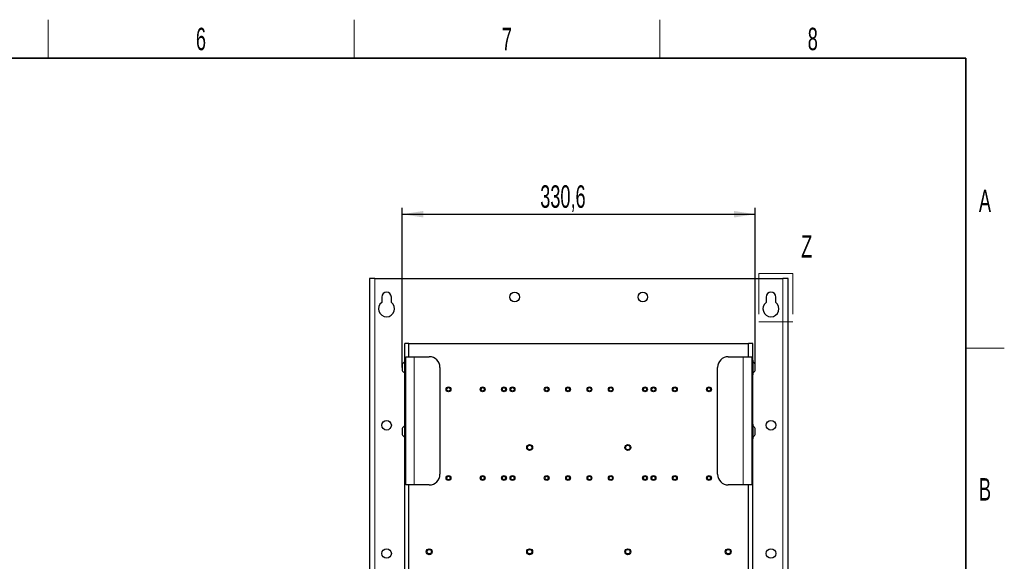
# Model space of a CAD drawing. Header units: millimetres. Extents: x 5 to 418, y 2 to 292.
# Tile 74 of 74: x 260 to 414, y 204 to 288. Entities that reach past the tile are written whole.
import ezdxf

# ---------------------------------------------------------------- set-up
doc = ezdxf.new("R2010")
doc.units = ezdxf.units.MM
doc.linetypes.add('PHANTOM', pattern=[12.7, 6.35, -1.27, 1.27, -1.27, 1.27, -1.27])
doc.layers.add('SLD-0', color=7, linetype='Continuous')
doc.styles.add('SLDTEXTSTYLE0', font='TXT', dxfattribs={"width": 0.605})
doc.dimstyles.new('SLDDIMSTYLE1', dxfattribs={"dimtxt": 3.5, "dimasz": 3.302, "dimexe": 0, "dimexo": 0.0625, "dimgap": 0.875, "dimtad": 1, "dimlfac": 6, "dimrnd": 1e-09, "dimzin": 12, "dimdsep": 46, "dimtxsty": 'SLDTEXTSTYLE0', "dimsah": 1, "dimcen": 0.09, "dimadec": 0, "dimazin": 3, "dimtfac": 1, "dimtofl": 0, "dimtmove": 0, "dimatfit": 3, "dimfxl": 1, "dimfrac": 2, "dimtolj": 1, "dimtzin": 12, "dimarcsym": 0})

# ---------------------------------------------------------------- blocks, each defined once
blk = doc.blocks.new('_D_9')
at = {"layer": 'SLD-0', "color": 7}
for p, q in [((320.02, 234.25), (320.02, 259.16)), ((375.12, 234.36), (375.12, 259.16)), ((320.02, 258.16), (375.12, 258.16))]:
    blk.add_line(p, q, dxfattribs=at)
for points in [[(320.02, 258.16), (323.33, 257.65), (323.33, 258.67)], [(375.12, 258.16), (371.82, 258.67), (371.82, 257.65)]]:
    blk.add_solid(points, dxfattribs=at)
at = {"layer": 'SLD-0', "color": 7, "insert": (341.56, 262.67), "char_height": 3.5, "attachment_point": 1, "style": 'SLDTEXTSTYLE0'}
blk.add_mtext('330,6', dxfattribs=at)

msp = doc.modelspace()

# ---------------------------------------------------------------- linework, layer by layer
at = {"color": 7, "linetype": 'Continuous', "lineweight": 25}
for p, q in [((314.911, 248.1598), (314.9068, 248.1556)), ((314.9068, 248.1556), (314.9068, 102.3306)), ((315.7401, 248.1598), (314.911, 248.1598)), ((315.7401, 248.1598), (379.4068, 248.1598)), ((380.2359, 248.1598), (379.4068, 248.1598)), ((380.2401, 248.1556), (380.2359, 248.1598)), ((380.2401, 102.3306), (380.2401, 248.1556)), ((316.8235, 245.2431), (316.8235, 244.4098)), ((318.3235, 244.4098), (318.3235, 245.2431)), ((376.8235, 245.2431), (376.8235, 244.4098)), ((378.3235, 244.4098), (378.3235, 245.2431)), ((320.4068, 235.4014), (320.4068, 238.0181)), ((321.0735, 238.0181), (320.4068, 238.0181)), ((321.0735, 238.0181), (374.0735, 238.0181)), ((321.0735, 235.9348), (321.0735, 238.0181)), ((374.0735, 235.9348), (374.0735, 238.0181)), ((374.7401, 238.0181), (374.0735, 238.0181)), ((374.7401, 235.4014), (374.7401, 238.0181)), ((320.5735, 235.4014), (320.3735, 235.4014)), ((320.3735, 235.4014), (320.3735, 234.2264)), ((320.5735, 235.9348), (321.9068, 235.9348)), ((320.5735, 215.9348), (320.5735, 235.9348)), ((321.9068, 235.9348), (324.2401, 235.9348)), ((370.9068, 235.9348), (373.2401, 235.9348)), ((373.2401, 235.9348), (374.5735, 235.9348)), ((374.5735, 235.9348), (374.5735, 215.9348)), ((374.7735, 235.4014), (374.5735, 235.4014)), ((374.7735, 235.3569), (374.7735, 235.4014)), ((374.7735, 233.1348), (374.7735, 235.3569)), ((320.0235, 234.7264), (320.0235, 234.2512)), ((320.0235, 234.2512), (320.0235, 233.8098)), ((320.3735, 234.2264), (320.3735, 233.1348)), ((325.9068, 234.2681), (325.9068, 217.6014)), ((369.2401, 217.6014), (369.2401, 234.2681)), ((375.1235, 234.7084), (375.1235, 234.7264)), ((375.1235, 233.8098), (375.1235, 234.7084)), ((320.3735, 233.1348), (320.5735, 233.1348)), ((320.4068, 225.4014), (320.4068, 233.1348)), ((374.5735, 233.1348), (374.7735, 233.1348)), ((374.7401, 225.4014), (374.7401, 233.1348)), ((320.0235, 224.7264), (320.0235, 224.172)), ((320.5735, 225.4014), (320.3735, 225.4014)), ((320.3735, 225.4014), (320.3735, 224.0304)), ((374.7735, 225.4014), (374.5735, 225.4014)), ((374.7735, 225.3229), (374.7735, 225.4014)), ((374.7735, 223.1348), (374.7735, 225.3229)), ((375.1235, 224.6947), (375.1235, 224.7264)), ((375.1235, 223.8098), (375.1235, 224.6947)), ((320.0235, 224.172), (320.0235, 223.8098)), ((320.3735, 224.0304), (320.3735, 223.1348)), ((320.3735, 223.1348), (320.5735, 223.1348)), ((320.4068, 155.4014), (320.4068, 223.1348)), ((374.5735, 223.1348), (374.7735, 223.1348)), ((374.7401, 155.4014), (374.7401, 223.1348)), ((321.9068, 215.9348), (320.5735, 215.9348)), ((321.0735, 162.6014), (321.0735, 215.9348)), ((324.2401, 215.9348), (321.9068, 215.9348)), ((373.2401, 215.9348), (370.9068, 215.9348)), ((374.5735, 215.9348), (373.2401, 215.9348)), ((374.0735, 162.6014), (374.0735, 215.9348))]:
    msp.add_line(p, q, dxfattribs=at)
at = {"color": 7, "linetype": 'Continuous', "lineweight": 18}
for p, q in [((315.7401, 102.3264), (315.7401, 248.1598)), ((379.4068, 248.1598), (379.4068, 102.3264)), ((321.9068, 215.9348), (321.9068, 235.9348)), ((373.2401, 235.9348), (373.2401, 215.9348))]:
    msp.add_line(p, q, dxfattribs=at)
at = {"color": 7, "linetype": 'PHANTOM', "lineweight": 18}
for p, q in [((375.6667, 248.9327), (380.9947, 248.9327)), ((375.6667, 248.9327), (375.6667, 241.3955)), ((380.9947, 248.9327), (380.9947, 241.3955)), ((375.6667, 241.3955), (380.9947, 241.3955))]:
    msp.add_line(p, q, dxfattribs=at)
at = {"color": 7, "linetype": 'Continuous', "lineweight": 25}
for centre, radius in [((337.5735, 245.2431), 0.75), ((357.5735, 245.2431), 0.75), ((327.2401, 230.8514), 0.375), ((327.2401, 230.8514), 0.275), ((332.5735, 230.8514), 0.375), ((332.5735, 230.8514), 0.275), ((335.9068, 230.8514), 0.375), ((335.9068, 230.8514), 0.275), ((337.2401, 230.8514), 0.375), ((337.2401, 230.8514), 0.275), ((342.5735, 230.8514), 0.375), ((342.5735, 230.8514), 0.275), ((345.9068, 230.8514), 0.375), ((345.9068, 230.8514), 0.275), ((349.2401, 230.8514), 0.375), ((349.2401, 230.8514), 0.275), ((352.5735, 230.8514), 0.375), ((352.5735, 230.8514), 0.275), ((357.9068, 230.8514), 0.375), ((357.9068, 230.8514), 0.275), ((359.2401, 230.8514), 0.375), ((359.2401, 230.8514), 0.275), ((362.5735, 230.8514), 0.375), ((362.5735, 230.8514), 0.275), ((367.9068, 230.8514), 0.375), ((367.9068, 230.8514), 0.275), ((317.5735, 225.2431), 0.75), ((377.5735, 225.2431), 0.75), ((339.9068, 221.7681), 0.4583), ((339.9068, 221.7681), 0.35), ((355.2401, 221.7681), 0.4583), ((355.2401, 221.7681), 0.35), ((327.2401, 217.0181), 0.375), ((327.2401, 217.0181), 0.275), ((332.5735, 217.0181), 0.375), ((332.5735, 217.0181), 0.275), ((335.9068, 217.0181), 0.375), ((335.9068, 217.0181), 0.275), ((337.2401, 217.0181), 0.375), ((337.2401, 217.0181), 0.275), ((342.5735, 217.0181), 0.375), ((342.5735, 217.0181), 0.275), ((345.9068, 217.0181), 0.375), ((345.9068, 217.0181), 0.275), ((349.2401, 217.0181), 0.375), ((349.2401, 217.0181), 0.275), ((352.5735, 217.0181), 0.375), ((352.5735, 217.0181), 0.275), ((357.9068, 217.0181), 0.375), ((357.9068, 217.0181), 0.275), ((359.2401, 217.0181), 0.375), ((359.2401, 217.0181), 0.275), ((362.5735, 217.0181), 0.375), ((362.5735, 217.0181), 0.275), ((367.9068, 217.0181), 0.375), ((367.9068, 217.0181), 0.275), ((317.5735, 205.2431), 0.75), ((324.2401, 205.5181), 0.4583), ((339.9068, 205.5181), 0.4583), ((355.2401, 205.5181), 0.4583), ((370.9068, 205.5181), 0.4583), ((377.5735, 205.2431), 0.75), ((324.2401, 205.5181), 0.35), ((339.9068, 205.5181), 0.35), ((355.2401, 205.5181), 0.35), ((370.9068, 205.5181), 0.35)]:
    msp.add_circle(centre, radius, dxfattribs=at)
for centre, radius, start, end in [((317.5735, 245.2431), 0.75, 0, 180), ((377.5735, 245.2431), 0.75, 0, 180), ((317.5735, 243.4098), 1.25, 126.869898, 53.130102), ((377.5735, 243.4098), 1.25, 126.869898, 53.130102), ((324.2401, 234.2681), 1.6667, 0, 90), ((370.9068, 234.2681), 1.6667, 90, 180), ((320.7781, 234.3729), 0.8333, 119.049785, 154.900083), ((320.7781, 234.1632), 0.8333, 205.099917, 240.950215), ((374.3688, 234.3729), 0.8333, 25.099917, 60.950215), ((374.3688, 234.1632), 0.8333, 299.049785, 334.900083), ((320.7781, 224.3729), 0.8333, 119.049785, 154.900083), ((374.3688, 224.3729), 0.8333, 25.099917, 60.950215), ((320.7781, 224.1632), 0.8333, 205.099917, 240.950215), ((374.3688, 224.1632), 0.8333, 299.049785, 334.900083), ((324.2401, 217.6014), 1.6667, 270, 0), ((370.9068, 217.6014), 1.6667, 180, 270)]:
    msp.add_arc(centre, radius, start, end, dxfattribs=at)
at = {"layer": 'SLD-0', "color": 7, "lineweight": 18}
for p, q in [((264.75, 282.5), (264.75, 288.5)), ((312.5, 282.5), (312.5, 288.5)), ((360.25, 282.5), (360.25, 288.5)), ((408, 237.25), (414, 237.25))]:
    msp.add_line(p, q, dxfattribs=at)
at = {"layer": 'SLD-0', "color": 7, "lineweight": 35}
for p, q in [((408, 282.5), (26, 282.5)), ((408, 12), (408, 282.5))]:
    msp.add_line(p, q, dxfattribs=at)

# ---------------------------------------------------------------- texts
at = {"color": 7, "linetype": 'PHANTOM', "lineweight": 18, "insert": (382.2959, 254.8895), "char_height": 3.5, "attachment_point": 1, "style": 'SLDTEXTSTYLE0'}
msp.add_mtext('Z', dxfattribs=at)
at = {"layer": 'SLD-0', "color": 7, "char_height": 3.5, "attachment_point": 2, "style": 'SLDTEXTSTYLE0'}
for s, insert in [('6', (288.6027, 287.243)), ('7', (336.3527, 287.243)), ('8', (384.1027, 287.243)), ('A', (410.9816, 262.0011)), ('B', (410.9816, 217.0011))]:
    msp.add_mtext(s, dxfattribs=dict(at, insert=insert))

# ---------------------------------------------------------------- dimensions: what is measured, and where the dimension line sits
at = {"layer": 'SLD-0', "color": 7}
dim = msp.add_linear_dim(base=(375.1235, 258.1606), p1=(320.0235, 234.2539), p2=(375.1235, 234.3605), dimstyle='SLDDIMSTYLE1', dxfattribs=at)
dim.commit()
dim.dimension.update_dxf_attribs({"geometry": '_D_9', "text_midpoint": (347.5735, 258.1606), "dimtype": 160})

doc.saveas('drawing.dxf')
